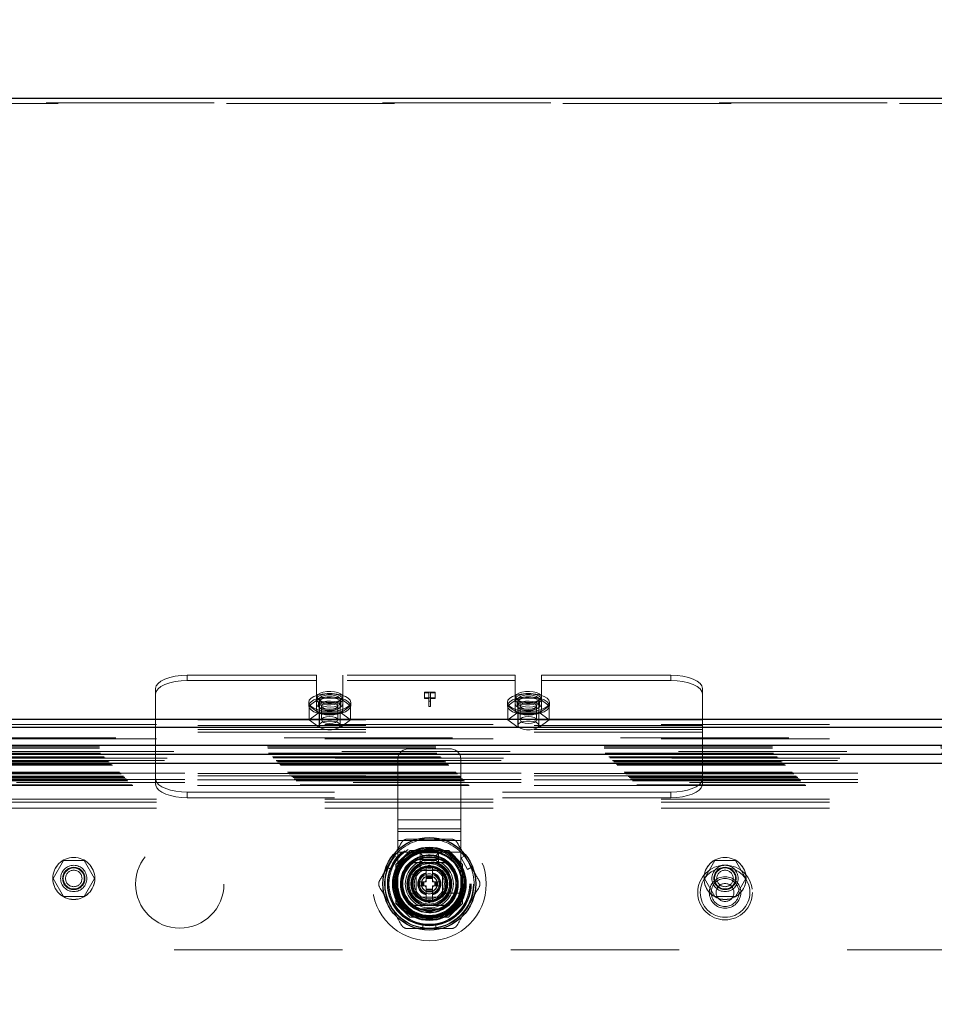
# Model space of a CAD drawing. Header units: inches. Extents: x 0.2 to 10.8, y 0.2 to 8.2.
# Tile 86 of 156: x 3.32 to 3.863, y 4.951 to 5.537. Entities that reach past the tile are written whole.
import ezdxf

# ---------------------------------------------------------------- set-up
doc = ezdxf.new("R2010")
doc.units = ezdxf.units.IN
doc.header["$MEASUREMENT"] = 0
doc.linetypes.add('HIDDEN', pattern=[0.075, 0.05, -0.025])
doc.layers.add('DIMENSIONS', color=140, linetype='Continuous')
doc.styles.add('SLDTEXTSTYLE0', font='TXT', dxfattribs={"width": 0.7})
doc.dimstyles.new('SLDDIMSTYLE0', dxfattribs={"dimtxt": 0.084961, "dimasz": 0.13, "dimexe": 0, "dimexo": 0.0625, "dimgap": 0.02124, "dimtad": 0, "dimtih": 1, "dimtoh": 1, "dimlfac": 20, "dimrnd": 1e-09, "dimzin": 12, "dimdsep": 46, "dimtxsty": 'SLDTEXTSTYLE0', "dimsah": 1, "dimcen": 0.09, "dimadec": 0, "dimazin": 3, "dimtfac": 1, "dimtofl": 0, "dimtmove": 0, "dimatfit": 3, "dimfxl": 0, "dimfrac": 2, "dimtolj": 1, "dimtzin": 12, "dimarcsym": 0})

# ---------------------------------------------------------------- blocks, each defined once
blk = doc.blocks.new('_D_1')
at = {"layer": 'DIMENSIONS'}
for p, q in [((2.98466, 5.00122), (2.98466, 5.84854)), ((4.49337, 5.00122), (4.49337, 5.84854)), ((2.98466, 5.72354), (3.44214, 5.72354)), ((3.55727, 5.72354), (3.52874, 5.72354)), ((3.52874, 5.72354), (3.52874, 5.58851)), ((3.88041, 5.72354), (3.90894, 5.72354)), ((3.90894, 5.72354), (3.90894, 5.58851)), ((4.49337, 5.72354), (3.99554, 5.72354)), ((3.52874, 5.58851), (3.55727, 5.58851)), ((3.90894, 5.58851), (3.88041, 5.58851))]:
    blk.add_line(p, q, dxfattribs=at)
for points in [[(2.98466, 5.72354), (3.11466, 5.70354), (3.11466, 5.74354)], [(4.49337, 5.72354), (4.36337, 5.74354), (4.36337, 5.70354)]]:
    blk.add_solid(points, dxfattribs=at)
at = {"layer": 'DIMENSIONS', "char_height": 0.083333, "attachment_point": 1, "style": 'SLDTEXTSTYLE0'}
for s, insert in [('30.17', (3.55727, 5.84998)), ('766.4', (3.55727, 5.69593))]:
    blk.add_mtext(s, dxfattribs=dict(at, insert=insert))

msp = doc.modelspace()

# ---------------------------------------------------------------- linework, layer by layer
at = {"color": 7, "linetype": 'Continuous', "lineweight": 25}
for p, q in [((2.8426267, 5.4900249), (4.6354267, 5.4900249)), ((2.9011267, 5.1208208), (4.5769267, 5.1208208)), ((2.9011267, 5.1159268), (4.5769267, 5.1159268)), ((4.6113219, 5.1051307), (2.8667071, 5.1051307)), ((4.6058712, 5.09968), (2.8721578, 5.09968)), ((4.6041041, 5.094362), (2.8739249, 5.094362)), ((3.5550334, 5.0376095), (3.571459, 5.0376095)), ((3.5550334, 5.0080819), (3.571459, 5.0080819))]:
    msp.add_line(p, q, dxfattribs=at)
at = {"color": 7, "linetype": 'HIDDEN', "lineweight": 18}
for p, q in [((2.8426267, 5.4867622), (4.6354267, 5.4867622)), ((4.6354267, 5.4873342), (2.8444267, 5.4873342)), ((3.4962142, 5.1469581), (3.4193267, 5.1469581)), ((3.4193267, 5.1436954), (3.4193267, 5.1469581)), ((3.4962142, 5.1297892), (3.4962142, 5.1469581)), ((3.5118392, 5.1297892), (3.5118392, 5.1469581)), ((3.6143142, 5.1469581), (3.5118392, 5.1469581)), ((3.6143142, 5.1297892), (3.6143142, 5.1469581)), ((3.6299392, 5.1297892), (3.6299392, 5.1469581)), ((3.7068267, 5.1469581), (3.6299392, 5.1469581)), ((3.7068267, 5.1469581), (3.7068267, 5.1436954)), ((3.4962142, 5.1436954), (3.4193267, 5.1436954)), ((3.6143142, 5.1436954), (3.5118392, 5.1436954)), ((3.7068267, 5.1436954), (3.6299392, 5.1436954)), ((3.4005767, 5.1202909), (3.4005767, 5.139034)), ((3.5602916, 5.1367519), (3.5667202, 5.1367519)), ((3.5602916, 5.1363685), (3.5602916, 5.1367519)), ((3.5630329, 5.1363685), (3.5602916, 5.1363685)), ((3.5602916, 5.1363685), (3.5602916, 5.1331058)), ((3.5630329, 5.1314692), (3.5630329, 5.1363685)), ((3.563921, 5.1363685), (3.563921, 5.1314692)), ((3.5667202, 5.1363685), (3.563921, 5.1363685)), ((3.5667202, 5.1367519), (3.5667202, 5.1363685)), ((3.5667202, 5.1363685), (3.5667202, 5.1331058)), ((3.7255767, 5.1202909), (3.7255767, 5.139034)), ((3.4915267, 5.1307564), (3.4915267, 5.1287172)), ((3.4978779, 5.1332181), (3.4917292, 5.1287172)), ((3.4917292, 5.1287172), (3.4978779, 5.1242163)), ((3.4917292, 5.1287172), (3.4917292, 5.1203339)), ((3.4962142, 5.1297892), (3.4962142, 5.1265265)), ((3.4974017, 5.1307564), (3.4974017, 5.1287172)), ((3.4977767, 5.132603), (3.4977767, 5.1170258)), ((3.5101755, 5.1332181), (3.4978779, 5.1332181)), ((3.4978779, 5.1332181), (3.4978779, 5.1248347)), ((3.4991292, 5.1287172), (3.4991292, 5.1203339)), ((3.5089242, 5.1203339), (3.5089242, 5.1287172)), ((3.5163243, 5.1287172), (3.5101755, 5.1332181)), ((3.5101755, 5.1332181), (3.5101755, 5.1248347)), ((3.5101755, 5.1242163), (3.5163243, 5.1287172)), ((3.5102767, 5.1170258), (3.5102767, 5.132603)), ((3.5106517, 5.1287172), (3.5106517, 5.1307564)), ((3.5118392, 5.1297892), (3.5118392, 5.1265265)), ((3.5163243, 5.1287172), (3.5163243, 5.1203339)), ((3.5165267, 5.1287172), (3.5165267, 5.1307564)), ((3.5667202, 5.1334892), (3.5602916, 5.1334892)), ((3.5602916, 5.1331058), (3.5630329, 5.1331058)), ((3.563921, 5.1314692), (3.5630329, 5.1314692)), ((3.5630329, 5.1314692), (3.5630329, 5.1282065)), ((3.563921, 5.1331058), (3.5667202, 5.1331058)), ((3.563921, 5.1314692), (3.563921, 5.1282065)), ((3.6096267, 5.1307564), (3.6096267, 5.1287172)), ((3.6159779, 5.1332181), (3.6098292, 5.1287172)), ((3.6098292, 5.1287172), (3.6098292, 5.1203339)), ((3.6098292, 5.1287172), (3.6159779, 5.1242163)), ((3.6143142, 5.1297892), (3.6143142, 5.1265265)), ((3.6155017, 5.1307564), (3.6155017, 5.1287172)), ((3.6158767, 5.132603), (3.6158767, 5.1170258)), ((3.6282755, 5.1332181), (3.6159779, 5.1332181)), ((3.6159779, 5.1332181), (3.6159779, 5.1248347)), ((3.6172292, 5.1287172), (3.6172292, 5.1203339)), ((3.6270242, 5.1203339), (3.6270242, 5.1287172)), ((3.6344243, 5.1287172), (3.6282755, 5.1332181)), ((3.6282755, 5.1332181), (3.6282755, 5.1248347)), ((3.6282755, 5.1242163), (3.6344243, 5.1287172)), ((3.6283767, 5.1170258), (3.6283767, 5.132603)), ((3.6287517, 5.1287172), (3.6287517, 5.1307564)), ((3.6299392, 5.1297892), (3.6299392, 5.1265265)), ((3.6344243, 5.1287172), (3.6344243, 5.1203339)), ((3.6346267, 5.1287172), (3.6346267, 5.1307564)), ((3.4978779, 5.1248347), (3.4917292, 5.1203339)), ((3.5101755, 5.1248347), (3.4978779, 5.1248347)), ((3.4978779, 5.1242163), (3.4978779, 5.115833)), ((3.4978779, 5.1242163), (3.5101755, 5.1242163)), ((3.5163243, 5.1203339), (3.5101755, 5.1248347)), ((3.5101755, 5.1242163), (3.5101755, 5.115833)), ((3.5630329, 5.1282065), (3.563921, 5.1282065)), ((3.6159779, 5.1248347), (3.6098292, 5.1203339)), ((3.6282755, 5.1248347), (3.6159779, 5.1248347)), ((3.6159779, 5.1242163), (3.6159779, 5.115833)), ((3.6159779, 5.1242163), (3.6282755, 5.1242163)), ((3.6344243, 5.1203339), (3.6282755, 5.1248347)), ((3.6282755, 5.1242163), (3.6282755, 5.115833)), ((2.9011267, 5.1175581), (4.5769267, 5.1175581)), ((3.7255767, 5.1202909), (3.4005767, 5.1202909)), ((3.4005767, 5.1131147), (3.4005767, 5.1202909)), ((3.7255767, 5.1170281), (3.4005767, 5.1170281)), ((3.4917292, 5.1203339), (3.4978779, 5.115833)), ((3.5101755, 5.115833), (3.5163243, 5.1203339)), ((3.6098292, 5.1203339), (3.6159779, 5.115833)), ((3.6282755, 5.115833), (3.6344243, 5.1203339)), ((3.7255767, 5.1131147), (3.7255767, 5.1202909)), ((2.9011267, 5.1159268), (4.5769267, 5.1159268)), ((3.7255767, 5.1146361), (3.4005767, 5.1146361)), ((3.7255767, 5.1131147), (3.4005767, 5.1131147)), ((3.4005767, 5.087013), (3.4005767, 5.1131147)), ((3.4978779, 5.115833), (3.5101755, 5.115833)), ((3.6159779, 5.115833), (3.6282755, 5.115833)), ((3.7255767, 5.087013), (3.7255767, 5.1131147)), ((4.5769267, 5.1096217), (2.9011267, 5.1096217)), ((2.9011267, 5.1090621), (4.5769267, 5.1090621)), ((4.6113219, 5.1015854), (2.8667071, 5.1015854)), ((2.8671233, 5.1042602), (4.6109058, 5.1042602)), ((2.8671874, 5.1035803), (4.6108416, 5.1035803)), ((2.8677229, 5.1005391), (4.6103062, 5.1005391)), ((4.6097159, 5.0999454), (2.8683041, 5.0999454)), ((3.5757452, 5.1030947), (3.5507452, 5.1030947)), ((2.8699727, 5.0982892), (4.6080563, 5.0982892)), ((2.8704611, 5.0978009), (4.607568, 5.0978009)), ((2.8705509, 5.097711), (4.6074781, 5.097711)), ((4.6073392, 5.0975746), (2.8706971, 5.0975746)), ((2.8721113, 5.096149), (4.6059206, 5.096149)), ((4.6058712, 5.0961347), (2.8721578, 5.0961347)), ((2.8722511, 5.0960108), (4.6057779, 5.0960108)), ((2.8729628, 5.0953097), (4.6050661, 5.0953097)), ((2.8736425, 5.0946194), (4.6043865, 5.0946194)), ((4.6041041, 5.094362), (2.8739249, 5.094362)), ((2.8744239, 5.093838), (4.6036051, 5.093838)), ((3.5444952, 5.0678871), (3.5444952, 5.0968447)), ((3.5819952, 5.0678871), (3.5819952, 5.0968447)), ((2.8748624, 5.0933995), (4.6031666, 5.0933995)), ((2.8789927, 5.0892692), (4.5990363, 5.0892692)), ((2.8794927, 5.0887692), (4.5985363, 5.0887692)), ((4.5984219, 5.0886738), (2.879593, 5.0886738)), ((2.8797427, 5.0885192), (4.5982863, 5.0885192)), ((2.8797427, 5.0885192), (4.5982863, 5.0885192)), ((2.8799927, 5.0882692), (4.5980363, 5.0882692)), ((2.879994, 5.0882614), (4.5980487, 5.0882614)), ((2.9179062, 5.0885807), (4.5601562, 5.0885807)), ((3.7255767, 5.0885344), (3.4005767, 5.0885344)), ((2.8813677, 5.0868942), (4.5966613, 5.0868942)), ((2.8813677, 5.0868942), (4.5966613, 5.0868942)), ((2.8815123, 5.0867496), (4.5965167, 5.0867496)), ((2.8820698, 5.0861921), (4.5959592, 5.0861921)), ((2.8822427, 5.0860192), (4.5957863, 5.0860192)), ((2.8830525, 5.0851973), (4.594989, 5.0851973)), ((2.8836406, 5.0846213), (4.5943884, 5.0846213)), ((2.8841045, 5.0841575), (4.5939246, 5.0841575)), ((2.9179062, 5.0849807), (4.5601562, 5.0849807)), ((2.9179062, 5.0831807), (4.5601562, 5.0831807)), ((2.9179062, 5.0831807), (4.5601562, 5.0831807)), ((3.7255767, 5.087013), (3.4005767, 5.087013)), ((3.4005767, 5.0860779), (3.4005767, 5.087013)), ((3.4005767, 5.0822192), (3.4005767, 5.0860779)), ((3.7255125, 5.0846209), (3.4006409, 5.0846209)), ((3.7255767, 5.0860779), (3.7255767, 5.087013)), ((3.7255767, 5.0860779), (3.7255767, 5.0822192)), ((2.8865587, 5.0817032), (4.5914703, 5.0817032)), ((2.8869797, 5.081263), (4.5910389, 5.081263)), ((3.7255125, 5.0813582), (3.4006409, 5.0813582)), ((3.4193267, 5.0773519), (3.4193267, 5.0740892)), ((3.7068267, 5.0773519), (3.4193267, 5.0773519)), ((3.7068267, 5.0740892), (3.7068267, 5.0773519)), ((2.9011267, 5.0731735), (4.5769267, 5.0731735)), ((2.9011267, 5.0731735), (4.5769267, 5.0731735)), ((2.9011267, 5.0713735), (4.5769267, 5.0713735)), ((3.7068267, 5.0740892), (3.4193267, 5.0740892)), ((2.9011267, 5.0677735), (4.5769267, 5.0677735)), ((3.5819952, 5.0678871), (3.5444952, 5.0678871)), ((3.5444952, 5.0609342), (3.5444952, 5.0678871)), ((3.5819952, 5.0678871), (3.5444952, 5.0678871)), ((3.5819952, 5.0609342), (3.5819952, 5.0678871)), ((3.5819952, 5.0609342), (3.5444952, 5.0609342)), ((3.5444952, 5.0555005), (3.5444952, 5.0609342)), ((3.5819952, 5.0555005), (3.5819952, 5.0609342)), ((3.5819952, 5.0555005), (3.5444952, 5.0555005)), ((3.5444952, 5.0415947), (3.5444952, 5.0555005)), ((3.5819952, 5.0539813), (3.5444952, 5.0539813)), ((3.5819952, 5.0415947), (3.5819952, 5.0555005)), ((3.5819952, 5.0485476), (3.5444952, 5.0485476)), ((3.5516064, 5.0425307), (3.5433812, 5.0343055)), ((3.5444952, 5.0228447), (3.5444952, 5.0415947)), ((3.5819952, 5.0415947), (3.5444952, 5.0415947)), ((3.5819952, 5.0415947), (3.5444952, 5.0415947)), ((3.5516963, 5.0426207), (3.5516064, 5.0425307)), ((3.574706, 5.0425307), (3.5516064, 5.0425307)), ((3.574796, 5.0426207), (3.5516963, 5.0426207)), ((3.572267, 5.0425307), (3.5542254, 5.0425307)), ((3.5577452, 5.0352197), (3.5577452, 5.0412197)), ((3.5592452, 5.0397197), (3.5577452, 5.0412197)), ((3.5577452, 5.0412197), (3.5687452, 5.0412197)), ((3.5672452, 5.0397197), (3.5687452, 5.0412197)), ((3.5687452, 5.0412197), (3.5687452, 5.0352197)), ((3.5829312, 5.0343055), (3.574706, 5.0425307)), ((3.5830212, 5.0343955), (3.574796, 5.0426207)), ((3.5819952, 5.0228447), (3.5819952, 5.0415947)), ((3.3457574, 5.0367057), (3.3396086, 5.0260557)), ((3.358055, 5.0367057), (3.3457574, 5.0367057)), ((3.3642038, 5.0260557), (3.358055, 5.0367057)), ((3.5422002, 5.0395426), (3.5382632, 5.0327235)), ((3.5404789, 5.0314443), (3.5444159, 5.0382634)), ((3.5444159, 5.0382634), (3.5422002, 5.0395426)), ((3.5577344, 5.0391644), (3.5577344, 5.0310001)), ((3.5592452, 5.0367197), (3.5577452, 5.0352197)), ((3.5687452, 5.0352197), (3.5577452, 5.0352197)), ((3.5592452, 5.0367197), (3.5592452, 5.0397197)), ((3.5592452, 5.0397197), (3.5672452, 5.0397197)), ((3.5672452, 5.0367197), (3.5592452, 5.0367197)), ((3.5672452, 5.0397197), (3.5672452, 5.0367197)), ((3.5672452, 5.0367197), (3.5687452, 5.0352197)), ((3.5842921, 5.0395426), (3.5820764, 5.0382634)), ((3.5820764, 5.0382634), (3.5860134, 5.0314443)), ((3.5842921, 5.0395426), (3.5882291, 5.0327235)), ((3.7328657, 5.0367057), (3.726717, 5.0260557)), ((3.7451633, 5.0367057), (3.7328657, 5.0367057)), ((3.7513121, 5.0260557), (3.7451633, 5.0367057)), ((3.5404789, 5.0314443), (3.5382632, 5.0327235)), ((3.5433812, 5.0343055), (3.5433812, 5.0112059)), ((3.5434712, 5.0343955), (3.5434712, 5.0112958)), ((3.5435611, 5.0318665), (3.5435611, 5.0138249)), ((3.5534037, 5.0285283), (3.5632462, 5.0342108)), ((3.5711202, 5.0307197), (3.5553702, 5.0307197)), ((3.5553702, 5.0307197), (3.5553702, 5.0149697)), ((3.5689861, 5.0307197), (3.5575062, 5.0307197)), ((3.5612777, 5.0330743), (3.5611846, 5.0330206)), ((3.5612777, 5.0330743), (3.5612777, 5.0276685)), ((3.5632462, 5.0342108), (3.5730887, 5.0285283)), ((3.5652147, 5.0330743), (3.5652147, 5.0276685)), ((3.5653078, 5.0330206), (3.5652147, 5.0330743)), ((3.5711202, 5.0149697), (3.5711202, 5.0307197)), ((3.5829312, 5.0112059), (3.5829312, 5.0343055)), ((3.5829312, 5.0138249), (3.5829312, 5.0318665)), ((3.5830212, 5.0112958), (3.5830212, 5.0343955)), ((3.5882291, 5.0327235), (3.5860134, 5.0314443)), ((3.3396086, 5.0260557), (3.3457574, 5.0154057)), ((3.358055, 5.0154057), (3.3642038, 5.0260557)), ((3.5534037, 5.0171631), (3.5534037, 5.0285283)), ((3.5553722, 5.0285856), (3.5553722, 5.0171057)), ((3.5573407, 5.0240268), (3.5584233, 5.0240268)), ((3.5573407, 5.0216646), (3.5573407, 5.0240268)), ((3.5584233, 5.0216646), (3.5584233, 5.0240268)), ((3.5584233, 5.0240268), (3.558817, 5.0240268)), ((3.558817, 5.0216646), (3.558817, 5.0240268)), ((3.558817, 5.0240268), (3.55899, 5.0240268)), ((3.55899, 5.0240268), (3.5596283, 5.0240268)), ((3.55899, 5.0216646), (3.55899, 5.0240268)), ((3.5596283, 5.0240268), (3.5600459, 5.0240268)), ((3.5596283, 5.0216646), (3.5596283, 5.0240268)), ((3.5600459, 5.0216646), (3.5600459, 5.0240268)), ((3.5600459, 5.0240268), (3.5612777, 5.0240268)), ((3.5612777, 5.0276685), (3.5652147, 5.0276685)), ((3.5612777, 5.0276685), (3.5612777, 5.0272748)), ((3.5612777, 5.0272748), (3.5652147, 5.0272748)), ((3.5612777, 5.0272748), (3.5612777, 5.0271018)), ((3.5612777, 5.0271018), (3.5612777, 5.0264635)), ((3.5612777, 5.0271018), (3.5652147, 5.0271018)), ((3.5612777, 5.0264635), (3.5612777, 5.0260459)), ((3.5612777, 5.0264635), (3.5652147, 5.0264635)), ((3.5612777, 5.0260459), (3.5652147, 5.0260459)), ((3.5612777, 5.0260459), (3.5612777, 5.0240268)), ((3.5652147, 5.0276685), (3.5652147, 5.0272748)), ((3.5652147, 5.0272748), (3.5652147, 5.0271018)), ((3.5652147, 5.0271018), (3.5652147, 5.0264635)), ((3.5652147, 5.0264635), (3.5652147, 5.0260459)), ((3.5652147, 5.0260459), (3.5652147, 5.0240268)), ((3.5652147, 5.0240268), (3.5664464, 5.0240268)), ((3.5664464, 5.0240268), (3.566864, 5.0240268)), ((3.5664464, 5.0216646), (3.5664464, 5.0240268)), ((3.566864, 5.0240268), (3.5675023, 5.0240268)), ((3.566864, 5.0216646), (3.566864, 5.0240268)), ((3.5675023, 5.0216646), (3.5675023, 5.0240268)), ((3.5675023, 5.0240268), (3.5676753, 5.0240268)), ((3.5676753, 5.0216646), (3.5676753, 5.0240268)), ((3.5676753, 5.0240268), (3.568069, 5.0240268)), ((3.568069, 5.0216646), (3.568069, 5.0240268)), ((3.568069, 5.0240268), (3.5691517, 5.0240268)), ((3.5691517, 5.0216646), (3.5691517, 5.0240268)), ((3.5711202, 5.0171057), (3.5711202, 5.0285856)), ((3.5730887, 5.0285283), (3.5730887, 5.0171631)), ((3.726717, 5.0260557), (3.7328657, 5.0154057)), ((3.7451633, 5.0154057), (3.7513121, 5.0260557)), ((3.5573407, 5.0216646), (3.5584233, 5.0216646)), ((3.5584233, 5.0216646), (3.558817, 5.0216646)), ((3.558817, 5.0216646), (3.55899, 5.0216646)), ((3.55899, 5.0216646), (3.5596283, 5.0216646)), ((3.5596283, 5.0216646), (3.5600459, 5.0216646)), ((3.5600459, 5.0216646), (3.5612777, 5.0216646)), ((3.5612777, 5.0216646), (3.5612777, 5.0196454)), ((3.5612777, 5.0196454), (3.5612777, 5.0192278)), ((3.5612777, 5.0196454), (3.5652147, 5.0196454)), ((3.5612777, 5.0192278), (3.5612777, 5.0185895)), ((3.5612777, 5.0192278), (3.5652147, 5.0192278)), ((3.5612777, 5.0185895), (3.5652147, 5.0185895)), ((3.5612777, 5.0185895), (3.5612777, 5.0184165)), ((3.5612777, 5.0184165), (3.5652147, 5.0184165)), ((3.5612777, 5.0184165), (3.5612777, 5.0180228)), ((3.5612777, 5.0180228), (3.5652147, 5.0180228)), ((3.5612777, 5.0180228), (3.5612777, 5.012617)), ((3.5652147, 5.0216646), (3.5664464, 5.0216646)), ((3.5652147, 5.0216646), (3.5652147, 5.0196454)), ((3.5652147, 5.0196454), (3.5652147, 5.0192278)), ((3.5652147, 5.0192278), (3.5652147, 5.0185895)), ((3.5652147, 5.0185895), (3.5652147, 5.0184165)), ((3.5652147, 5.0184165), (3.5652147, 5.0180228)), ((3.5652147, 5.0180228), (3.5652147, 5.012617)), ((3.5664464, 5.0216646), (3.566864, 5.0216646)), ((3.566864, 5.0216646), (3.5675023, 5.0216646)), ((3.5675023, 5.0216646), (3.5676753, 5.0216646)), ((3.5676753, 5.0216646), (3.568069, 5.0216646)), ((3.568069, 5.0216646), (3.5691517, 5.0216646)), ((3.3457574, 5.0154057), (3.358055, 5.0154057)), ((3.5632462, 5.0114805), (3.5534037, 5.0171631)), ((3.5553702, 5.0149697), (3.5711202, 5.0149697)), ((3.5575062, 5.0149717), (3.5689861, 5.0149717)), ((3.5730887, 5.0171631), (3.5632462, 5.0114805)), ((3.5652147, 5.012617), (3.5653078, 5.0126708)), ((3.5714006, 5.0173339), (3.5795649, 5.0173339)), ((3.7328657, 5.0154057), (3.7451633, 5.0154057)), ((3.5433812, 5.0112059), (3.5516064, 5.0029807)), ((3.5434712, 5.0112958), (3.5516963, 5.0030707)), ((3.574706, 5.0029807), (3.5829312, 5.0112059)), ((3.5829312, 5.0112059), (3.5830212, 5.0112958)), ((3.5516064, 5.0029807), (3.574706, 5.0029807)), ((3.5516963, 5.0030707), (3.574796, 5.0030707)), ((3.5542254, 5.0031606), (3.572267, 5.0031606)), ((3.5593092, 4.9962709), (3.5593092, 4.9988294)), ((3.5671832, 4.9988294), (3.5593092, 4.9988294)), ((3.5671832, 4.9962709), (3.5593092, 4.9962709)), ((3.5671832, 4.9962709), (3.5671832, 4.9988294)), ((3.0116562, 4.9835807), (4.4664062, 4.9835807))]:
    msp.add_line(p, q, dxfattribs=at)
at = {"color": 7, "linetype": 'HIDDEN', "lineweight": 18, "flags": 128}
for points in [[(3.4193267, 5.1469581), (3.4156688, 5.1468058), (3.4121514, 5.1463549), (3.4089098, 5.1456226), (3.4060685, 5.1446372), (3.4037367, 5.1434364), (3.402004, 5.1420664), (3.400937, 5.1405799), (3.4005767, 5.139034)], [(3.7255767, 5.139034), (3.7252164, 5.1405799), (3.7241495, 5.1420664), (3.7224168, 5.1434364), (3.720085, 5.1446372), (3.7172437, 5.1456226), (3.714002, 5.1463549), (3.7104847, 5.1468058), (3.7068267, 5.1469581)], [(3.4005767, 5.1357713), (3.400937, 5.1373172), (3.402004, 5.1388037), (3.4037367, 5.1401737), (3.4060685, 5.1413744), (3.4089098, 5.1423599), (3.4121514, 5.1430922), (3.4156688, 5.1435431), (3.4193267, 5.1436954)], [(3.7068267, 5.1436954), (3.7104847, 5.1435431), (3.714002, 5.1430922), (3.7172437, 5.1423599), (3.720085, 5.1413744), (3.7224168, 5.1401737), (3.7241495, 5.1388037), (3.7252164, 5.1373172), (3.7255767, 5.1357713)], [(3.4915267, 5.1307564), (3.4918899, 5.1320206), (3.4929585, 5.1332114), (3.4946703, 5.1342595), (3.4969259, 5.135104), (3.4995942, 5.1356958), (3.50252, 5.1360006), (3.5055334, 5.1360006), (3.5084593, 5.1356958), (3.5111275, 5.135104), (3.5133831, 5.1342595), (3.5150949, 5.1332114), (3.5161635, 5.1320206), (3.5165267, 5.1307564), (3.5161635, 5.1294922), (3.5150949, 5.1283014), (3.5133831, 5.1272533), (3.5111275, 5.1264088), (3.5084593, 5.125817), (3.5055334, 5.1255122), (3.50252, 5.1255122), (3.4995942, 5.125817), (3.4969259, 5.1264088), (3.4946703, 5.1272533), (3.4929585, 5.1283014), (3.4918899, 5.1294922), (3.4915267, 5.1307564)], [(3.5118392, 5.1340191), (3.5114921, 5.1349923), (3.5104817, 5.135879), (3.5088977, 5.1366005), (3.5068809, 5.1370926), (3.5046105, 5.1373116), (3.5022883, 5.137238), (3.5001205, 5.1368785), (3.4982997, 5.1362648), (3.4969879, 5.1354517), (3.4963015, 5.1345112), (3.4963015, 5.133527), (3.4969879, 5.1325865), (3.4982997, 5.1317734), (3.5001205, 5.1311597), (3.5022883, 5.1308002), (3.5046105, 5.1307266), (3.5068809, 5.1309456), (3.5088977, 5.1314377), (3.5104817, 5.1321592), (3.5114921, 5.1330459), (3.5118392, 5.1340191)], [(3.5118392, 5.132603), (3.5114921, 5.1335762), (3.5104817, 5.1344629), (3.5088977, 5.1351844), (3.5068809, 5.1356765), (3.5046105, 5.1358955), (3.5022883, 5.1358219), (3.5001205, 5.1354624), (3.4982997, 5.1348487), (3.4969879, 5.1340355), (3.4963015, 5.1330951), (3.4963015, 5.1321109), (3.4969879, 5.1311704), (3.4982997, 5.1303573), (3.5001205, 5.1297436), (3.5022883, 5.1293841), (3.5046105, 5.1293105), (3.5068809, 5.1295295), (3.5088977, 5.1300216), (3.5104817, 5.1307431), (3.5114921, 5.1316298), (3.5118392, 5.132603)], [(3.5102767, 5.132603), (3.5098998, 5.1335064), (3.5088145, 5.1343008), (3.5071517, 5.1348905), (3.505112, 5.1352042), (3.5029414, 5.1352042), (3.5009017, 5.1348905), (3.4992389, 5.1343008), (3.4981536, 5.1335064), (3.4977767, 5.132603), (3.4981536, 5.1316996), (3.4992389, 5.1309052), (3.5009017, 5.1303155), (3.5029414, 5.1300018), (3.505112, 5.1300018), (3.5071517, 5.1303155), (3.5088145, 5.1309052), (3.5098998, 5.1316996), (3.5102767, 5.132603)], [(3.6096267, 5.1307564), (3.6099899, 5.1320206), (3.6110585, 5.1332114), (3.6127703, 5.1342595), (3.6150259, 5.135104), (3.6176942, 5.1356958), (3.62062, 5.1360006), (3.6236334, 5.1360006), (3.6265593, 5.1356958), (3.6292275, 5.135104), (3.6314831, 5.1342595), (3.6331949, 5.1332114), (3.6342635, 5.1320206), (3.6346267, 5.1307564), (3.6342635, 5.1294922), (3.6331949, 5.1283014), (3.6314831, 5.1272533), (3.6292275, 5.1264088), (3.6265593, 5.125817), (3.6236334, 5.1255122), (3.62062, 5.1255122), (3.6176942, 5.125817), (3.6150259, 5.1264088), (3.6127703, 5.1272533), (3.6110585, 5.1283014), (3.6099899, 5.1294922), (3.6096267, 5.1307564)], [(3.6299392, 5.1340191), (3.6295921, 5.1349923), (3.6285817, 5.135879), (3.6269977, 5.1366005), (3.6249809, 5.1370926), (3.6227105, 5.1373116), (3.6203883, 5.137238), (3.6182205, 5.1368785), (3.6163997, 5.1362648), (3.6150879, 5.1354517), (3.6144015, 5.1345112), (3.6144015, 5.133527), (3.6150879, 5.1325865), (3.6163997, 5.1317734), (3.6182205, 5.1311597), (3.6203883, 5.1308002), (3.6227105, 5.1307266), (3.6249809, 5.1309456), (3.6269977, 5.1314377), (3.6285817, 5.1321592), (3.6295921, 5.1330459), (3.6299392, 5.1340191)], [(3.6299392, 5.132603), (3.6295921, 5.1335762), (3.6285817, 5.1344629), (3.6269977, 5.1351844), (3.6249809, 5.1356765), (3.6227105, 5.1358955), (3.6203883, 5.1358219), (3.6182205, 5.1354624), (3.6163997, 5.1348487), (3.6150879, 5.1340355), (3.6144015, 5.1330951), (3.6144015, 5.1321109), (3.6150879, 5.1311704), (3.6163997, 5.1303573), (3.6182205, 5.1297436), (3.6203883, 5.1293841), (3.6227105, 5.1293105), (3.6249809, 5.1295295), (3.6269977, 5.1300216), (3.6285817, 5.1307431), (3.6295921, 5.1316298), (3.6299392, 5.132603)], [(3.6283767, 5.132603), (3.6279998, 5.1335064), (3.6269145, 5.1343008), (3.6252517, 5.1348905), (3.623212, 5.1352042), (3.6210414, 5.1352042), (3.6190017, 5.1348905), (3.6173389, 5.1343008), (3.6162536, 5.1335064), (3.6158767, 5.132603), (3.6162536, 5.1316996), (3.6173389, 5.1309052), (3.6190017, 5.1303155), (3.6210414, 5.1300018), (3.623212, 5.1300018), (3.6252517, 5.1303155), (3.6269145, 5.1309052), (3.6279998, 5.1316996), (3.6283767, 5.132603)], [(3.4915267, 5.1287172), (3.4918899, 5.1299814), (3.4929585, 5.1311722), (3.4946703, 5.1322203), (3.4969259, 5.1330648), (3.4995942, 5.1336566), (3.50252, 5.1339614), (3.5055334, 5.1339614), (3.5084593, 5.1336566), (3.5111275, 5.1330648), (3.5133831, 5.1322203), (3.5150949, 5.1311722), (3.5161635, 5.1299814), (3.5165267, 5.1287172), (3.5161635, 5.127453), (3.5150949, 5.1262622), (3.5133831, 5.1252141), (3.5111275, 5.1243696), (3.5084593, 5.1237778), (3.5055334, 5.123473), (3.50252, 5.123473), (3.4995942, 5.1237778), (3.4969259, 5.1243696), (3.4946703, 5.1252141), (3.4929585, 5.1262622), (3.4918899, 5.127453), (3.4915267, 5.1287172)], [(3.5118392, 5.1297892), (3.5114568, 5.1287689), (3.5103472, 5.1278485), (3.5086188, 5.1271181), (3.5064409, 5.1266491), (3.5040267, 5.1264875), (3.5016125, 5.1266491), (3.4994346, 5.1271181), (3.4977063, 5.1278485), (3.4965966, 5.1287689), (3.4962142, 5.1297892)], [(3.4974017, 5.1307564), (3.4977607, 5.1316655), (3.4987987, 5.1324761), (3.5004032, 5.1331003), (3.5024004, 5.1334706), (3.5045738, 5.1335467), (3.5066879, 5.1333204), (3.5085137, 5.1328163), (3.5098532, 5.132089), (3.5105614, 5.1312172), (3.5105614, 5.1302956), (3.5098532, 5.1294238), (3.5085137, 5.1286965), (3.5066879, 5.1281924), (3.5045738, 5.1279661), (3.5024004, 5.1280422), (3.5004032, 5.1284125), (3.4987987, 5.1290367), (3.4977607, 5.1298473), (3.4974017, 5.1307564)], [(3.4974017, 5.1287172), (3.4977607, 5.1296263), (3.4987987, 5.1304369), (3.5004032, 5.1310611), (3.5024004, 5.1314314), (3.5045738, 5.1315075), (3.5066879, 5.1312812), (3.5085137, 5.1307771), (3.5098532, 5.1300498), (3.5105614, 5.129178), (3.5105614, 5.1282564), (3.5098532, 5.1273846), (3.5085137, 5.1266573), (3.5066879, 5.1261532), (3.5045738, 5.1259269), (3.5024004, 5.126003), (3.5004032, 5.1263733), (3.4987987, 5.1269975), (3.4977607, 5.1278081), (3.4974017, 5.1287172)], [(3.5064755, 5.1305097), (3.504666, 5.1307693), (3.5027591, 5.1307164), (3.5010453, 5.1303593), (3.4997854, 5.1297521), (3.4991711, 5.1289874), (3.4992961, 5.1281815), (3.5001413, 5.1274572), (3.501578, 5.1269247), (3.5033875, 5.1266651), (3.5052943, 5.126718), (3.5070081, 5.1270751), (3.5082681, 5.1276823), (3.5088823, 5.128447), (3.5087573, 5.1292529), (3.5079122, 5.1299772), (3.5064755, 5.1305097)], [(3.6096267, 5.1287172), (3.6099899, 5.1299814), (3.6110585, 5.1311722), (3.6127703, 5.1322203), (3.6150259, 5.1330648), (3.6176942, 5.1336566), (3.62062, 5.1339614), (3.6236334, 5.1339614), (3.6265593, 5.1336566), (3.6292275, 5.1330648), (3.6314831, 5.1322203), (3.6331949, 5.1311722), (3.6342635, 5.1299814), (3.6346267, 5.1287172), (3.6342635, 5.127453), (3.6331949, 5.1262622), (3.6314831, 5.1252141), (3.6292275, 5.1243696), (3.6265593, 5.1237778), (3.6236334, 5.123473), (3.62062, 5.123473), (3.6176942, 5.1237778), (3.6150259, 5.1243696), (3.6127703, 5.1252141), (3.6110585, 5.1262622), (3.6099899, 5.127453), (3.6096267, 5.1287172)], [(3.6299392, 5.1297892), (3.6295568, 5.1287689), (3.6284472, 5.1278485), (3.6267188, 5.1271181), (3.6245409, 5.1266491), (3.6221267, 5.1264875), (3.6197125, 5.1266491), (3.6175346, 5.1271181), (3.6158063, 5.1278485), (3.6146966, 5.1287689), (3.6143142, 5.1297892)], [(3.6155017, 5.1307564), (3.6158607, 5.1316655), (3.6168987, 5.1324761), (3.6185032, 5.1331003), (3.6205004, 5.1334706), (3.6226738, 5.1335467), (3.6247879, 5.1333204), (3.6266137, 5.1328163), (3.6279532, 5.132089), (3.6286614, 5.1312172), (3.6286614, 5.1302956), (3.6279532, 5.1294238), (3.6266137, 5.1286965), (3.6247879, 5.1281924), (3.6226738, 5.1279661), (3.6205004, 5.1280422), (3.6185032, 5.1284125), (3.6168987, 5.1290367), (3.6158607, 5.1298473), (3.6155017, 5.1307564)], [(3.6155017, 5.1287172), (3.6158607, 5.1296263), (3.6168987, 5.1304369), (3.6185032, 5.1310611), (3.6205004, 5.1314314), (3.6226738, 5.1315075), (3.6247879, 5.1312812), (3.6266137, 5.1307771), (3.6279532, 5.1300498), (3.6286614, 5.129178), (3.6286614, 5.1282564), (3.6279532, 5.1273846), (3.6266137, 5.1266573), (3.6247879, 5.1261532), (3.6226738, 5.1259269), (3.6205004, 5.126003), (3.6185032, 5.1263733), (3.6168987, 5.1269975), (3.6158607, 5.1278081), (3.6155017, 5.1287172)], [(3.6245755, 5.1305097), (3.622766, 5.1307693), (3.6208591, 5.1307164), (3.6191453, 5.1303593), (3.6178854, 5.1297521), (3.6172711, 5.1289874), (3.6173961, 5.1281815), (3.6182413, 5.1274572), (3.619678, 5.1269247), (3.6214875, 5.1266651), (3.6233943, 5.126718), (3.6251081, 5.1270751), (3.6263681, 5.1276823), (3.6269823, 5.128447), (3.6268573, 5.1292529), (3.6260122, 5.1299772), (3.6245755, 5.1305097)], [(3.5118392, 5.1265265), (3.5114568, 5.1255062), (3.5103472, 5.1245858), (3.5086188, 5.1238554), (3.5064409, 5.1233864), (3.5040267, 5.1232248), (3.5016125, 5.1233864), (3.4994346, 5.1238554), (3.4977063, 5.1245858), (3.4965966, 5.1255062), (3.4962142, 5.1265265)], [(3.6143142, 5.1265265), (3.6146966, 5.1255062), (3.6158063, 5.1245858), (3.6175346, 5.1238554), (3.6197125, 5.1233864), (3.6221267, 5.1232248), (3.6245409, 5.1233864), (3.6267188, 5.1238554), (3.6284472, 5.1245858), (3.6295568, 5.1255062), (3.6299392, 5.1265265)], [(3.5102767, 5.1170258), (3.5098998, 5.1179292), (3.5088145, 5.1187237), (3.5071517, 5.1193133), (3.505112, 5.1196271), (3.5029414, 5.1196271), (3.5009017, 5.1193133), (3.4992389, 5.1187237), (3.4981536, 5.1179292), (3.4977767, 5.1170258), (3.4981536, 5.1161224), (3.4992389, 5.115328), (3.5009017, 5.1147383), (3.5029414, 5.1144246), (3.505112, 5.1144246), (3.5071517, 5.1147383), (3.5088145, 5.115328), (3.5098998, 5.1161224), (3.5102767, 5.1170258)], [(3.5089242, 5.1203339), (3.5085514, 5.1211259), (3.5074898, 5.1217974), (3.5059009, 5.1222461), (3.5040267, 5.1224036), (3.5021525, 5.1222461), (3.5005637, 5.1217974), (3.499502, 5.1211259), (3.4991292, 5.1203339), (3.499502, 5.1195418), (3.5005637, 5.1188703), (3.5021525, 5.1184216), (3.5040267, 5.1182641), (3.5059009, 5.1184216), (3.5074898, 5.1188703), (3.5085514, 5.1195418), (3.5089242, 5.1203339)], [(3.6283767, 5.1170258), (3.6279998, 5.1179292), (3.6269145, 5.1187237), (3.6252517, 5.1193133), (3.623212, 5.1196271), (3.6210414, 5.1196271), (3.6190017, 5.1193133), (3.6173389, 5.1187237), (3.6162536, 5.1179292), (3.6158767, 5.1170258), (3.6162536, 5.1161224), (3.6173389, 5.115328), (3.6190017, 5.1147383), (3.6210414, 5.1144246), (3.623212, 5.1144246), (3.6252517, 5.1147383), (3.6269145, 5.115328), (3.6279998, 5.1161224), (3.6283767, 5.1170258)], [(3.6270242, 5.1203339), (3.6266514, 5.1211259), (3.6255898, 5.1217974), (3.6240009, 5.1222461), (3.6221267, 5.1224036), (3.6202525, 5.1222461), (3.6186637, 5.1217974), (3.617602, 5.1211259), (3.6172292, 5.1203339), (3.617602, 5.1195418), (3.6186637, 5.1188703), (3.6202525, 5.1184216), (3.6221267, 5.1182641), (3.6240009, 5.1184216), (3.6255898, 5.1188703), (3.6266514, 5.1195418), (3.6270242, 5.1203339)], [(3.4006409, 5.0846209), (3.4012499, 5.0831718), (3.4024824, 5.0817953), (3.4042961, 5.0805388), (3.4066283, 5.0794458), (3.4093986, 5.0785539), (3.4125113, 5.0778939), (3.4158592, 5.0774886), (3.4193267, 5.0773519)], [(3.7068267, 5.0773519), (3.7102942, 5.0774886), (3.7136421, 5.0778939), (3.7167549, 5.0785539), (3.7195251, 5.0794458), (3.7218573, 5.0805388), (3.723671, 5.0817953), (3.7249036, 5.0831718), (3.7255125, 5.0846209)], [(3.4193267, 5.0740892), (3.4158592, 5.0742259), (3.4125113, 5.0746312), (3.4093986, 5.0752912), (3.4066283, 5.0761831), (3.4042961, 5.0772761), (3.4024824, 5.0785326), (3.4012499, 5.0799091), (3.4006409, 5.0813582)], [(3.7255125, 5.0813582), (3.7249036, 5.0799091), (3.723671, 5.0785326), (3.7218573, 5.0772761), (3.7195251, 5.0761831), (3.7167549, 5.0752912), (3.7136421, 5.0746312), (3.7102942, 5.0742259), (3.7068267, 5.0740892)], [(3.5402317, 5.0361331), (3.5386943, 5.0330154), (3.5385172, 5.0325769)], [(3.5424542, 5.039396), (3.542163, 5.0390234), (3.5402317, 5.0361331)], [(3.5862606, 5.0361331), (3.5843294, 5.0390234), (3.5840382, 5.039396)], [(3.5879752, 5.0325769), (3.5877981, 5.0330154), (3.5862606, 5.0361331)], [(3.5593092, 4.9965641), (3.5597775, 4.9964982), (3.5632462, 4.9962709)], [(3.5632462, 4.9962709), (3.5667149, 4.9964982), (3.5671832, 4.9965641)]]:
    msp.add_lwpolyline(points, dxfattribs=at)
at = {"color": 7, "linetype": 'HIDDEN', "lineweight": 18}
for centre, radius in [((3.5632462, 5.0228457), 0.03385), ((3.4149062, 5.0227307), 0.02625), ((3.5631562, 5.0227307), 0.02625), ((3.5632462, 5.0228457), 0.0249197), ((3.5632462, 5.0228457), 0.0249016), ((3.5632462, 5.0228457), 0.0245361), ((3.5632462, 5.0228457), 0.0240157), ((3.5632462, 5.0228457), 0.021752), ((3.5632462, 5.0228457), 0.0216535), ((3.5632462, 5.0228457), 0.0202756), ((3.5632462, 5.0228457), 0.0200551), ((3.5632462, 5.0228457), 0.0191929), ((3.3519062, 5.0260557), 0.0125), ((3.3519187, 5.0260807), 0.0125), ((3.5632462, 5.0228457), 0.0162402), ((3.5632462, 5.0228457), 0.0158465), ((3.5632462, 5.0228457), 0.0158465), ((3.5632462, 5.0228457), 0.015748), ((3.5632462, 5.0228457), 0.0142717), ((3.5632462, 5.0228457), 0.0125984), ((3.7390145, 5.0260557), 0.0125), ((3.7390312, 5.0260807), 0.0125), ((3.3519062, 5.0260557), 0.0078125), ((3.3519062, 5.0260557), 0.006625), ((3.3519062, 5.0260557), 0.00625), ((3.3519062, 5.0260557), 0.0048975), ((3.5632462, 5.0228457), 0.0120079), ((3.5632462, 5.0228457), 0.0103346), ((3.5632462, 5.0228457), 0.0098425), ((3.5632462, 5.0228457), 0.0097441), ((3.5632462, 5.0228457), 0.0089567), ((3.7390267, 5.0177023), 0.01625), ((3.7390267, 5.0177023), 0.01475), ((3.7390267, 5.0177023), 0.01475), ((3.7390145, 5.0260557), 0.0078125), ((3.7390145, 5.0260557), 0.006625), ((3.7390145, 5.0260557), 0.00625), ((3.7390145, 5.0260557), 0.0048975), ((3.5632462, 5.0228457), 0.0059055), ((3.5632462, 5.0228457), 0.0048396), ((3.5632462, 5.0228457), 0.0046978), ((3.7390267, 5.0177023), 0.009375), ((3.7390267, 5.0177023), 0.0083), ((3.7390267, 5.0177023), 0.0053)]:
    msp.add_circle(centre, radius, dxfattribs=at)
at = {"color": 7, "linetype": 'Continuous', "lineweight": 25}
for radius in [0.0275591, 0.0217689, 0.0214905, 0.0206693, 0.019685, 0.0192632, 0.0108268]:
    msp.add_circle((3.5632462, 5.0228457), radius, dxfattribs=at)
at = {"color": 7, "linetype": 'HIDDEN', "lineweight": 18}
for centre, radius, start, end in [((3.5507452, 5.0968447), 0.00625, 90, 180), ((3.5757452, 5.0968447), 0.00625, 0, 90), ((3.5632462, 5.0228457), 0.0265748, 90, 141.4803757), ((3.5632462, 5.0228457), 0.0265748, 38.5196243, 90), ((3.5632462, 5.0228457), 0.0172244, 108.6629249, 341.3370751), ((3.5632462, 5.0228457), 0.0132874, 100.98225, 257.5591528), ((3.5632462, 5.0228457), 0.0130906, 97.3528467, 265.552299), ((3.5632462, 5.0228457), 0.0172244, 341.3370751, 108.6629249), ((3.5632462, 5.0228457), 0.0130906, 0, 84.2412475), ((3.5632462, 5.0228457), 0.0132874, 0, 79.2593124), ((3.5632462, 5.0228457), 0.0265748, 158.5196243, 210), ((3.5632462, 5.0228457), 0.0103816, 138.5459072, 161.4540928), ((3.5632462, 5.0228457), 0.0068898, 106.6015496, 253.3984504), ((3.5632462, 5.0228457), 0.0103816, 100.9302482, 101.4540928), ((3.5632462, 5.0228457), 0.0103816, 78.5459072, 79.0697518), ((3.5632462, 5.0228457), 0.0068898, 286.6015496, 73.3984504), ((3.5632462, 5.0228457), 0.0103816, 18.5459072, 41.4540928), ((3.5632462, 5.0228457), 0.0265748, 330, 21.4803757), ((3.5632462, 5.0228457), 0.0064961, 107.6397014, 252.3602986), ((3.5632462, 5.0228457), 0.002748, 135.7524991, 154.5451681), ((3.5632462, 5.0228457), 0.0064961, 287.6397014, 72.3602986), ((3.5632462, 5.0228457), 0.002748, 25.4548319, 44.2475009), ((3.5632452, 5.0228447), 0.01875, 180, 0), ((3.5632462, 5.0228457), 0.0103816, 198.5459072, 221.4540928), ((3.5632462, 5.0228457), 0.002748, 205.4548319, 224.2475009), ((3.5632462, 5.0228457), 0.002748, 315.7524991, 334.5451681), ((3.5632462, 5.0228457), 0.0130906, 279.0369276, 0), ((3.5632462, 5.0228457), 0.0132874, 281.9005369, 0), ((3.5632462, 5.0228457), 0.0103816, 318.5459072, 341.4540928), ((3.5632462, 5.0228457), 0.0103816, 258.5459072, 259.0697518), ((3.5632462, 5.0228457), 0.0103816, 280.9302482, 281.4540928), ((3.5632462, 5.0228457), 0.0265748, 210, 261.4803757), ((3.5632462, 5.0228457), 0.0265748, 278.5196243, 330)]:
    msp.add_arc(centre, radius, start, end, dxfattribs=at)
at = {"color": 7, "linetype": 'Continuous', "lineweight": 25}
for radius, start, end in [(0.0167323, 130.1191669, 229.8808331), (0.0168944, 60.9137041, 119.0862959), (0.0167323, 310.1191669, 49.8808331), (0.0168944, 240.9137041, 299.0862959)]:
    msp.add_arc((3.5632462, 5.0228457), radius, start, end, dxfattribs=at)
at = {"color": 7, "linetype": 'HIDDEN', "lineweight": 18}
for points, knots in [([(2.8829114, 5.0853397), (2.8869848, 5.0853409), (2.8958201, 5.0853436), (2.9094638, 5.0853422), (2.9237514, 5.0853415), (2.9379889, 5.0853418), (2.9697254, 5.0853422), (3.0365674, 5.0853417), (3.1698093, 5.085342), (3.4077291, 5.0853418), (3.798228, 5.0853417), (4.1714869, 5.0853427), (4.4296197, 5.0853414), (4.5071766, 5.0853422), (4.5356014, 5.0853412), (4.5568247, 5.0853424), (4.5704841, 5.0853434), (4.5831658, 5.0853394), (4.5912389, 5.0853358), (4.59505, 5.0853309), (4.595099, 5.0853308)], [0, 0, 0, 0, 0.00713726, 0.01548065, 0.02390579, 0.03217124, 0.04042683, 0.07951266, 0.14928798, 0.273886, 0.49638247, 0.83349833, 0.9278895, 0.94866852, 0.96938912, 0.97769389, 0.98585479, 0.99332237, 0.99991408, 1, 1, 1, 1]), ([(3.4005767, 5.0860779), (3.4005767, 5.0859213), (3.4005772, 5.0857701), (3.4005806, 5.0854782), (3.4005836, 5.0853382), (3.400593, 5.0850852), (3.4005997, 5.0849686), (3.4006172, 5.0847702), (3.4006279, 5.0846872), (3.4006409, 5.0846209)], [0, 0, 0, 0, 0.25, 0.25, 0.5, 0.5, 0.75, 0.75, 1, 1, 1, 1]), ([(3.7255125, 5.0846209), (3.7255255, 5.0846872), (3.7255363, 5.0847703), (3.7255538, 5.0849695), (3.7255604, 5.0850858), (3.7255699, 5.085339), (3.7255728, 5.0854795), (3.7255762, 5.0857704), (3.7255767, 5.0859213), (3.7255767, 5.0860779)], [0, 0, 0, 0, 0.25, 0.25, 0.5, 0.5, 0.75, 0.75, 1, 1, 1, 1]), ([(3.5467667, 5.047452), (3.5469392, 5.0477508), (3.5471471, 5.0480217), (3.5476326, 5.048508), (3.5479096, 5.0487207), (3.548503, 5.0490637), (3.5488274, 5.049198), (3.5494887, 5.0493751), (3.5498312, 5.0494205), (3.5501762, 5.0494205)], [0, 0, 0, 0, 0.25, 0.25, 0.5, 0.5, 0.75, 0.75, 1, 1, 1, 1]), ([(3.5763161, 5.0494205), (3.5766612, 5.0494205), (3.5769997, 5.0493759), (3.5776637, 5.0491986), (3.5779863, 5.0490651), (3.57858, 5.0487226), (3.5788586, 5.0485088), (3.5793426, 5.0480247), (3.5795531, 5.0477508), (3.5797257, 5.047452)], [0, 0, 0, 0, 0.25, 0.25, 0.5, 0.5, 0.75, 0.75, 1, 1, 1, 1]), ([(3.5577344, 5.0412301), (3.5577344, 5.0412301), (3.5577344, 5.0411735), (3.5577344, 5.0409594), (3.5577344, 5.0408014), (3.5577344, 5.0404165), (3.5577344, 5.0401866), (3.5577344, 5.0396953), (3.5577344, 5.0394306), (3.5577344, 5.0391644)], [0, 0, 0, 0, 0.25, 0.25, 0.5, 0.5, 0.75, 0.75, 1, 1, 1, 1]), ([(3.5336967, 5.0208772), (3.5335242, 5.021176), (3.5333936, 5.0214915), (3.5332151, 5.0221551), (3.5331694, 5.0225014), (3.5331691, 5.0231867), (3.533215, 5.0235349), (3.5333923, 5.0241961), (3.5335242, 5.0245153), (3.5336967, 5.0248142)], [0, 0, 0, 0, 0.25, 0.25, 0.5, 0.5, 0.75, 0.75, 1, 1, 1, 1]), ([(3.5927956, 5.0248142), (3.5929681, 5.0245153), (3.5930987, 5.0241999), (3.5932772, 5.0235362), (3.5933229, 5.02319), (3.5933232, 5.0225047), (3.5932773, 5.0221565), (3.5931, 5.0214953), (3.5929681, 5.021176), (3.5927956, 5.0208772)], [0, 0, 0, 0, 0.25, 0.25, 0.5, 0.5, 0.75, 0.75, 1, 1, 1, 1]), ([(3.5795649, 5.0173339), (3.5798313, 5.0173339), (3.5800922, 5.0173339), (3.5805874, 5.0173339), (3.5808148, 5.0173339), (3.5813951, 5.0173339), (3.5816306, 5.0173339), (3.5816306, 5.0173339)], [0, 0, 0, 0, 0.25, 0.25, 0.5, 0.5, 1, 1, 1, 1]), ([(3.5501762, 4.9962709), (3.5498312, 4.9962709), (3.5494927, 4.9963155), (3.5488287, 4.9964927), (3.548506, 4.9966263), (3.5479123, 4.9969687), (3.5476337, 4.9971825), (3.5471498, 4.9976667), (3.5469392, 4.9979405), (3.5467667, 4.9982394)], [0, 0, 0, 0, 0.25, 0.25, 0.5, 0.5, 0.75, 0.75, 1, 1, 1, 1]), ([(3.5797257, 4.9982394), (3.5795531, 4.9979405), (3.5793453, 4.9976697), (3.5788597, 4.9971833), (3.5785827, 4.9969706), (3.5779894, 4.9966277), (3.5776649, 4.9964933), (3.5770036, 4.9963163), (3.5766612, 4.9962709), (3.5763161, 4.9962709)], [0, 0, 0, 0, 0.25, 0.25, 0.5, 0.5, 0.75, 0.75, 1, 1, 1, 1])]:
    msp.add_open_spline(points, degree=3, knots=knots, dxfattribs=at)
for points in [[(3.4006409, 5.0813582), (3.4005972, 5.0815809), (3.4005767, 5.0818677), (3.4005767, 5.0822192)], [(3.7255767, 5.0822192), (3.7255767, 5.0818677), (3.7255562, 5.0815809), (3.7255125, 5.0813582)], [(3.5467667, 5.047452), (3.5452491, 5.0448234), (3.5437274, 5.0421879), (3.5422002, 5.0395426)], [(3.5501762, 5.0494205), (3.5545178, 5.0494205), (3.5588726, 5.0494205), (3.5632462, 5.0494205)], [(3.5632462, 5.0494205), (3.5676197, 5.0494205), (3.5719745, 5.0494205), (3.5763161, 5.0494205)], [(3.5797257, 5.047452), (3.5812432, 5.0448234), (3.5827649, 5.0421879), (3.5842921, 5.0395426)], [(3.5382632, 5.0327235), (3.536736, 5.0300783), (3.5352143, 5.0274427), (3.5336967, 5.0248142)], [(3.5882291, 5.0327235), (3.5897564, 5.0300783), (3.591278, 5.0274427), (3.5927956, 5.0248142)], [(3.5402317, 5.0095583), (3.5380449, 5.0133459), (3.5358675, 5.0171173), (3.5336967, 5.0208772)], [(3.5927956, 5.0208772), (3.5906248, 5.0171173), (3.5884474, 5.0133459), (3.5862606, 5.0095583)], [(3.5467667, 4.9982394), (3.5445959, 5.0019993), (3.5424185, 5.0057707), (3.5402317, 5.0095583)], [(3.5862606, 5.0095583), (3.5840738, 5.0057707), (3.5818964, 5.0019993), (3.5797257, 4.9982394)], [(3.5593092, 4.9962709), (3.5562547, 4.9962709), (3.5532114, 4.9962709), (3.5501762, 4.9962709)], [(3.5763161, 4.9962709), (3.5732809, 4.9962709), (3.5702376, 4.9962709), (3.5671832, 4.9962709)]]:
    msp.add_open_spline(points, degree=3, dxfattribs=at)
at = {"color": 7, "linetype": 'Continuous', "lineweight": 25}
for points, knots in [([(3.5524642, 5.035641), (3.5524642, 5.035641), (3.552496, 5.035641), (3.5526182, 5.035641), (3.5527102, 5.035641), (3.5529452, 5.035641), (3.5530869, 5.035641), (3.5534136, 5.035641), (3.5535994, 5.035641), (3.5541947, 5.035641), (3.5546519, 5.035641), (3.5556292, 5.035641), (3.5561416, 5.035641), (3.5571994, 5.035641), (3.557748, 5.035641), (3.5588444, 5.035641), (3.5593945, 5.035641), (3.561049, 5.035641), (3.5621571, 5.035641), (3.5643793, 5.035641), (3.5654985, 5.035641), (3.5677161, 5.035641), (3.5688241, 5.035641), (3.5703957, 5.035641), (3.5709089, 5.035641), (3.5718767, 5.035641), (3.572326, 5.035641), (3.573115, 5.035641), (3.5734385, 5.035641), (3.5737867, 5.035641), (3.5738767, 5.035641), (3.5739968, 5.035641), (3.5740281, 5.035641), (3.5740281, 5.035641)], [0, 0, 0, 0, 0.03125, 0.03125, 0.0625, 0.0625, 0.09375, 0.09375, 0.125, 0.125, 0.1875, 0.1875, 0.25, 0.25, 0.3125, 0.3125, 0.375, 0.375, 0.5, 0.5, 0.625, 0.625, 0.75, 0.75, 0.8125, 0.8125, 0.875, 0.875, 0.9375, 0.9375, 0.96875, 0.96875, 1, 1, 1, 1]), ([(3.5550334, 5.0376095), (3.5547724, 5.0374643), (3.5545196, 5.0373101), (3.5540328, 5.0369834), (3.5537959, 5.0368083), (3.5533604, 5.0364555), (3.5531594, 5.0362754), (3.5528189, 5.0359574), (3.5526776, 5.0358185), (3.5525743, 5.0357329)], [0, 0, 0, 0, 0.25, 0.25, 0.5, 0.5, 0.75, 0.75, 1, 1, 1, 1]), ([(3.571459, 5.0376095), (3.5717199, 5.0374643), (3.5719728, 5.0373101), (3.5724596, 5.0369834), (3.5726964, 5.0368083), (3.573132, 5.0364555), (3.573333, 5.0362754), (3.5736734, 5.0359574), (3.5738147, 5.0358185), (3.5739181, 5.0357329)], [0, 0, 0, 0, 0.25, 0.25, 0.5, 0.5, 0.75, 0.75, 1, 1, 1, 1]), ([(3.5740281, 5.0100504), (3.5740281, 5.0100504), (3.5739964, 5.0100504), (3.5738742, 5.0100504), (3.5737821, 5.0100504), (3.5735472, 5.0100504), (3.5734054, 5.0100504), (3.5730787, 5.0100504), (3.5728929, 5.0100504), (3.5722976, 5.0100504), (3.5718404, 5.0100504), (3.5708632, 5.0100504), (3.5703507, 5.0100504), (3.569293, 5.0100504), (3.5687443, 5.0100504), (3.567648, 5.0100504), (3.5670978, 5.0100504), (3.5654433, 5.0100504), (3.5643353, 5.0100504), (3.562113, 5.0100504), (3.5609939, 5.0100504), (3.5587762, 5.0100504), (3.5576683, 5.0100504), (3.5560967, 5.0100504), (3.5555834, 5.0100504), (3.5546156, 5.0100504), (3.5541663, 5.0100504), (3.5533773, 5.0100504), (3.5530538, 5.0100504), (3.5527057, 5.0100504), (3.5526157, 5.0100504), (3.5524956, 5.0100504), (3.5524642, 5.0100504), (3.5524642, 5.0100504)], [0, 0, 0, 0, 0.03125, 0.03125, 0.0625, 0.0625, 0.09375, 0.09375, 0.125, 0.125, 0.1875, 0.1875, 0.25, 0.25, 0.3125, 0.3125, 0.375, 0.375, 0.5, 0.5, 0.625, 0.625, 0.75, 0.75, 0.8125, 0.8125, 0.875, 0.875, 0.9375, 0.9375, 0.96875, 0.96875, 1, 1, 1, 1]), ([(3.5525743, 5.0099585), (3.5526776, 5.0098729), (3.5528172, 5.0097356), (3.5531582, 5.009417), (3.5533594, 5.0092368), (3.5537925, 5.0088858), (3.5540276, 5.0087115), (3.5545183, 5.0083819), (3.5547722, 5.0082272), (3.5550334, 5.0080819)], [0, 0, 0, 0, 0.25, 0.25, 0.5, 0.5, 0.75, 0.75, 1, 1, 1, 1]), ([(3.5739181, 5.0099585), (3.5738148, 5.0098729), (3.5736751, 5.0097356), (3.5733342, 5.009417), (3.5731329, 5.0092368), (3.5726998, 5.0088858), (3.5724647, 5.0087115), (3.5719741, 5.0083819), (3.5717202, 5.0082272), (3.571459, 5.0080819)], [0, 0, 0, 0, 0.25, 0.25, 0.5, 0.5, 0.75, 0.75, 1, 1, 1, 1])]:
    msp.add_open_spline(points, degree=3, knots=knots, dxfattribs=at)

# ---------------------------------------------------------------- dimensions: what is measured, and where the dimension line sits
at = {"layer": 'DIMENSIONS'}
dim = msp.add_linear_dim(base=(4.4933728, 5.7235414), p1=(2.9846562, 4.9512224), p2=(4.4933728, 4.9512224), dimstyle='SLDDIMSTYLE0', dxfattribs=at)
dim.commit()
dim.dimension.update_dxf_attribs({"geometry": '_D_1', "text_midpoint": (3.7188408, 5.7235414), "dimtype": 160})

doc.saveas('drawing.dxf')
